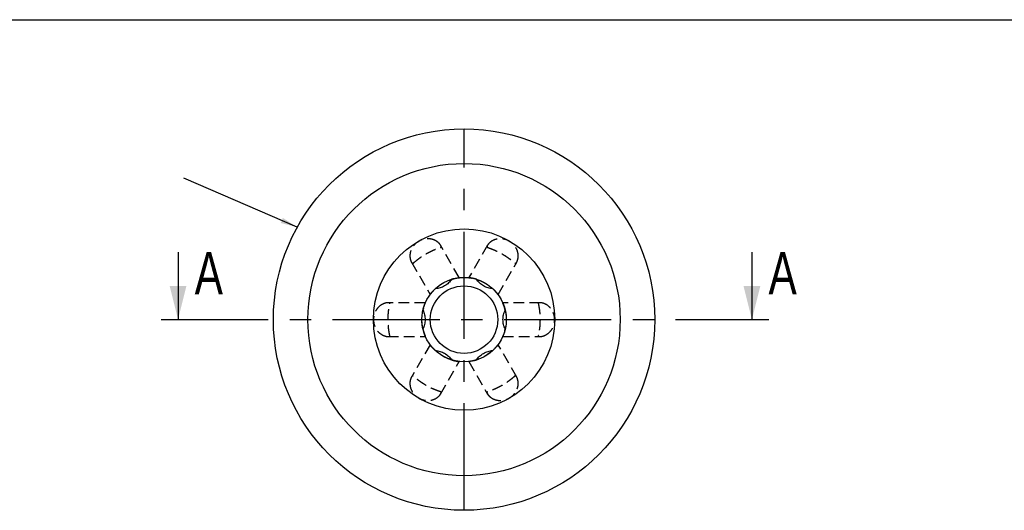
# Model space of a CAD drawing. Header units: millimetres. Extents: x 8 to 412, y 8 to 289.
# Tile 4 of 4: x 185 to 302, y 231 to 289. Entities that reach past the tile are written whole.
import ezdxf

# ---------------------------------------------------------------- set-up
doc = ezdxf.new("R2010")
doc.units = ezdxf.units.MM
doc.linetypes.add('CENTERX2', pattern=[20.32, 12.7, -2.54, 2.54, -2.54])
doc.linetypes.add('HIDDEN', pattern=[1.905, 1.27, -0.635])
for name, color, linetype in [('CENTERLINE', 4, 'CENTERX2'), ('HIDDEN', 3, 'HIDDEN'), ('TEXT', 2, 'Continuous')]:
    doc.layers.add(name, color=color, linetype=linetype)
doc.layers.add('OUTLINE', color=7, linetype='Continuous', lineweight=25)
doc.styles.add('SLDTEXTSTYLE0', font='TXT', dxfattribs={"width": 0.75})
doc.dimstyles.new('SLDDIMSTYLE0', dxfattribs={"dimtxt": 0.18, "dimasz": 2, "dimexe": 0, "dimexo": 0.0625, "dimgap": 0, "dimtad": 0, "dimtih": 1, "dimtoh": 1, "dimdec": 0, "dimrnd": 1e-09, "dimzin": 0, "dimdsep": 46, "dimtxsty": 'Standard', "dimsah": 1, "dimcen": 0.09, "dimadec": 0, "dimazin": 0, "dimtfac": 2, "dimtdec": 0, "dimtofl": 0, "dimtmove": 0, "dimatfit": 3, "dimfxl": 0, "dimfrac": 2, "dimtolj": 1, "dimtzin": 0, "dimarcsym": 0})

# ---------------------------------------------------------------- blocks, each defined once
blk = doc.blocks.new('SW_NOTE_0_5')
at = {"layer": 'TEXT', "color": 0, "char_height": 3.5, "attachment_point": 1, "style": 'SLDTEXTSTYLE0'}
for s, insert in [('Engrave :', (-83.88, 4.46)), ('26-600 500ml YAK DA SEBE/BIE/Pairnr.', (-83.88, -0.06))]:
    blk.add_mtext(s, dxfattribs=dict(at, insert=insert))

msp = doc.modelspace()

# ---------------------------------------------------------------- linework, layer by layer
at = {"layer": 'CENTERLINE'}
for p, q in [((237.6003, 230.85365), (237.6003, 276.05365)), ((201.7046, 253.45365), (273.71025, 253.45365))]:
    msp.add_line(p, q, dxfattribs=at)
at = {"layer": 'CENTERLINE', "linetype": 'Continuous'}
for p, q in [((203.7046, 261.45365), (203.7046, 253.45365)), ((271.71025, 261.45365), (271.71025, 253.45365))]:
    msp.add_line(p, q, dxfattribs=at)
at = {"layer": 'CENTERLINE'}
for points in [[(203.7046, 253.45365), (204.7046, 257.45365), (202.7046, 257.45365)], [(271.71025, 253.45365), (272.71025, 257.45365), (270.71025, 257.45365)]]:
    msp.add_solid(points, dxfattribs=at)
at = {"layer": 'HIDDEN'}
for p, q in [((237.03834, 258.427), (234.81673, 262.27494)), ((240.3837, 262.27463), (238.16726, 258.43565)), ((231.35271, 260.2748), (233.56924, 256.43565)), ((241.62637, 256.427), (243.84798, 260.27494)), ((233.01227, 255.45365), (228.56905, 255.45365)), ((246.63139, 255.45365), (242.19832, 255.45365)), ((228.56922, 251.45365), (233.00229, 251.45365)), ((242.18833, 251.45365), (246.63156, 251.45365)), ((233.57424, 250.4803), (231.35263, 246.63235)), ((243.8455, 246.63665), (241.63136, 250.47165)), ((234.81681, 244.63249), (237.03335, 248.47165)), ((238.16227, 248.4803), (240.38388, 244.63235))]:
    msp.add_line(p, q, dxfattribs=at)
for points, knots in [([(234.43529, 262.67564), (234.28846, 262.7858), (234.12508, 262.87172), (233.76631, 262.99493), (233.57582, 263.0299), (233.18528, 263.04406), (232.98548, 263.0228), (232.59888, 262.92559), (232.40879, 262.84854), (232.06124, 262.64806), (231.89906, 262.52179), (231.62183, 262.23627), (231.50267, 262.07286), (231.32011, 261.72894), (231.25436, 261.54441), (231.18193, 261.17432), (231.17434, 260.98787), (231.19633, 260.80563)], [0, 0, 0, 0, 0.125, 0.125, 0.25, 0.25, 0.375, 0.375, 0.5, 0.5, 0.625, 0.625, 0.75, 0.75, 0.875, 0.875, 1, 1, 1, 1]), ([(234.85189, 262.02372), (234.87165, 262.03006), (234.8836, 262.05239), (234.8819, 262.1266), (234.86782, 262.17805), (234.80434, 262.3015), (234.75401, 262.37427), (234.61926, 262.52373), (234.53363, 262.60186), (234.43529, 262.67564)], [0, 0, 0, 0, 0.25, 0.25, 0.5, 0.5, 0.75, 0.75, 1, 1, 1, 1]), ([(240.76532, 262.67564), (240.6674, 262.60218), (240.58338, 262.52581), (240.4466, 262.37443), (240.39747, 262.30355), (240.30038, 262.11562), (240.30927, 262.03637), (240.34872, 262.02372)], [0, 0, 0, 0, 0.25, 0.25, 0.5, 0.5, 1, 1, 1, 1]), ([(244.00428, 260.80563), (244.02626, 260.98787), (244.01898, 261.17232), (243.94631, 261.54462), (243.88134, 261.72708), (243.69834, 262.07238), (243.58002, 262.23478), (243.30254, 262.52098), (243.14076, 262.64708), (242.79337, 262.84782), (242.60293, 262.92514), (242.21704, 263.02247), (242.01594, 263.04396), (241.62683, 263.0301), (241.43414, 262.99478), (241.07742, 262.87246), (240.91216, 262.7858), (240.76532, 262.67564)], [0, 0, 0, 0, 0.125, 0.125, 0.25, 0.25, 0.375, 0.375, 0.5, 0.5, 0.625, 0.625, 0.75, 0.75, 0.875, 0.875, 1, 1, 1, 1]), ([(231.55261, 260.11888), (231.58953, 260.15238), (231.64015, 260.19786), (231.77403, 260.31385), (231.85672, 260.38406), (232.01966, 260.51489), (232.08034, 260.56262), (232.21782, 260.66726), (232.29456, 260.72423), (232.47527, 260.85272), (232.57862, 260.92378), (232.75752, 261.03998), (232.82033, 261.07978), (232.95413, 261.16203), (233.02534, 261.20454), (233.2382, 261.32759), (233.38282, 261.40558), (233.63726, 261.53539), (233.75048, 261.58944), (233.95173, 261.68166), (234.03999, 261.71995), (234.20082, 261.78738), (234.27289, 261.81625), (234.46715, 261.89181), (234.57001, 261.92863), (234.73893, 261.98714), (234.80435, 262.00848), (234.85189, 262.02372)], [0, 0, 0, 0, 0.125, 0.125, 0.25, 0.25, 0.3125, 0.3125, 0.375, 0.375, 0.4375, 0.4375, 0.46875, 0.46875, 0.5, 0.5, 0.5625, 0.5625, 0.625, 0.625, 0.6875, 0.6875, 0.75, 0.75, 0.875, 0.875, 1, 1, 1, 1]), ([(240.34872, 262.02372), (240.39619, 262.0085), (240.46089, 261.9874), (240.62827, 261.92945), (240.73042, 261.89294), (240.9252, 261.81725), (240.99687, 261.78856), (241.15624, 261.72183), (241.24394, 261.68384), (241.44557, 261.5916), (241.55879, 261.53762), (241.74887, 261.44079), (241.81474, 261.4063), (241.95287, 261.33155), (242.02529, 261.29113), (242.23829, 261.16831), (242.37814, 261.08206), (242.61778, 260.92662), (242.72119, 260.85559), (242.90169, 260.72741), (242.97898, 260.67012), (243.11779, 260.56455), (243.17882, 260.51658), (243.34139, 260.38612), (243.4247, 260.31545), (243.55984, 260.19842), (243.61103, 260.15243), (243.648, 260.11888)], [0, 0, 0, 0, 0.125, 0.125, 0.25, 0.25, 0.3125, 0.3125, 0.375, 0.375, 0.4375, 0.4375, 0.46875, 0.46875, 0.5, 0.5, 0.5625, 0.5625, 0.625, 0.625, 0.6875, 0.6875, 0.75, 0.75, 0.875, 0.875, 1, 1, 1, 1]), ([(231.19633, 260.80563), (231.21103, 260.68377), (231.2351, 260.57321), (231.2978, 260.37908), (231.33471, 260.30093), (231.44872, 260.12317), (231.52187, 260.091), (231.55261, 260.11888)], [0, 0, 0, 0, 0.25, 0.25, 0.5, 0.5, 1, 1, 1, 1]), ([(243.648, 260.11888), (243.66337, 260.10494), (243.68868, 260.10575), (243.7521, 260.14433), (243.78962, 260.18225), (243.86479, 260.29895), (243.90264, 260.37893), (243.9647, 260.57035), (243.98955, 260.68357), (244.00428, 260.80563)], [0, 0, 0, 0, 0.25, 0.25, 0.5, 0.5, 0.75, 0.75, 1, 1, 1, 1]), ([(234.19526, 257.11502), (234.06644, 256.99523), (233.97272, 256.89661), (233.81752, 256.72533), (233.7572, 256.65306), (233.66275, 256.53607), (233.62875, 256.49142), (233.58432, 256.43244), (233.57384, 256.41804), (233.58167, 256.42864), (233.60003, 256.45404), (233.68256, 256.56103), (233.74696, 256.6437), (233.95504, 256.87954), (234.10163, 257.03659), (234.41774, 257.31251), (234.53611, 257.40804), (234.73401, 257.55132), (234.80438, 257.59974), (234.9477, 257.69287), (235.02087, 257.7378), (235.24507, 257.86757), (235.40116, 257.94704), (235.70011, 258.0814), (235.84526, 258.13759), (236.10921, 258.22817), (236.22944, 258.26327), (236.4388, 258.31807), (236.53057, 258.33852), (236.76382, 258.38573), (236.86651, 258.39998), (237.00136, 258.41811), (237.03249, 258.4213), (237.04661, 258.4229), (237.02891, 258.42103), (236.95474, 258.41194), (236.8986, 258.40472), (236.75111, 258.38157), (236.65993, 258.36577), (236.43478, 258.31727), (236.30049, 258.28495), (236.13198, 258.23319)], [0, 0, 0, 0, 0.0625, 0.0625, 0.125, 0.125, 0.1875, 0.1875, 0.25, 0.25, 0.3125, 0.3125, 0.375, 0.375, 0.4375, 0.4375, 0.46875, 0.46875, 0.484375, 0.484375, 0.5, 0.5, 0.53125, 0.53125, 0.5625, 0.5625, 0.59375, 0.59375, 0.625, 0.625, 0.6875, 0.6875, 0.75, 0.75, 0.8125, 0.8125, 0.875, 0.875, 0.9375, 0.9375, 1, 1, 1, 1]), ([(239.06863, 258.23319), (238.90047, 258.28485), (238.76821, 258.31671), (238.54228, 258.36547), (238.44953, 258.38157), (238.30098, 258.40488), (238.24532, 258.412), (238.17202, 258.42099), (238.15431, 258.42286), (238.16741, 258.42139), (238.19859, 258.41818), (238.3325, 258.40021), (238.4363, 258.38577), (238.74458, 258.32349), (238.95389, 258.27506), (239.3509, 258.13926), (239.49281, 258.08452), (239.71585, 257.98477), (239.79297, 257.94803), (239.94527, 257.87048), (240.02078, 257.82958), (240.24526, 257.7003), (240.39213, 257.60486), (240.65796, 257.41314), (240.77919, 257.31553), (240.98962, 257.13224), (241.08012, 257.04566), (241.23227, 256.89175), (241.29586, 256.8225), (241.45337, 256.64411), (241.51706, 256.56229), (241.60018, 256.45458), (241.61852, 256.42922), (241.62696, 256.41779), (241.61649, 256.43218), (241.57153, 256.49186), (241.53721, 256.53688), (241.44341, 256.65303), (241.38414, 256.7241), (241.22956, 256.89483), (241.13443, 256.99498), (241.00535, 257.11502)], [0, 0, 0, 0, 0.0625, 0.0625, 0.125, 0.125, 0.1875, 0.1875, 0.25, 0.25, 0.3125, 0.3125, 0.375, 0.375, 0.4375, 0.4375, 0.46875, 0.46875, 0.484375, 0.484375, 0.5, 0.5, 0.53125, 0.53125, 0.5625, 0.5625, 0.59375, 0.59375, 0.625, 0.625, 0.6875, 0.6875, 0.75, 0.75, 0.8125, 0.8125, 0.875, 0.875, 0.9375, 0.9375, 1, 1, 1, 1]), ([(228.03131, 255.32366), (227.8625, 255.25158), (227.7064, 255.15305), (227.42031, 254.90396), (227.29478, 254.75647), (227.08724, 254.42533), (227.00576, 254.24166), (226.89664, 253.85826), (226.86833, 253.65511), (226.86818, 253.25389), (226.89644, 253.0503), (227.00509, 252.66745), (227.08703, 252.48254), (227.29359, 252.15249), (227.42052, 252.00328), (227.70481, 251.7555), (227.86249, 251.65572), (228.03131, 251.58363)], [0, 0, 0, 0, 0.125, 0.125, 0.25, 0.25, 0.375, 0.375, 0.5, 0.5, 0.625, 0.625, 0.75, 0.75, 0.875, 0.875, 1, 1, 1, 1]), ([(228.80419, 255.35848), (228.80859, 255.37877), (228.79522, 255.40028), (228.7301, 255.43592), (228.67851, 255.44945), (228.53985, 255.4562), (228.45167, 255.44899), (228.25486, 255.40703), (228.14439, 255.37193), (228.03131, 255.32366)], [0, 0, 0, 0, 0.25, 0.25, 0.5, 0.5, 0.75, 0.75, 1, 1, 1, 1]), ([(228.80419, 251.54881), (228.79364, 251.59753), (228.77957, 251.66411), (228.74606, 251.83804), (228.7266, 251.94476), (228.69476, 252.15129), (228.68377, 252.2277), (228.66188, 252.39908), (228.65092, 252.49403), (228.63, 252.71477), (228.62014, 252.83981), (228.60895, 253.05284), (228.60589, 253.12713), (228.60156, 253.28413), (228.60035, 253.36706), (228.60022, 253.61293), (228.60499, 253.77717), (228.61978, 254.06242), (228.62959, 254.18749), (228.65035, 254.4079), (228.66132, 254.50348), (228.68334, 254.67648), (228.69437, 254.75332), (228.72606, 254.95934), (228.74561, 255.06682), (228.77939, 255.24237), (228.79363, 255.30969), (228.80419, 255.35848)], [0, 0, 0, 0, 0.125, 0.125, 0.25, 0.25, 0.3125, 0.3125, 0.375, 0.375, 0.4375, 0.4375, 0.46875, 0.46875, 0.5, 0.5, 0.5625, 0.5625, 0.625, 0.625, 0.6875, 0.6875, 0.75, 0.75, 0.875, 0.875, 1, 1, 1, 1]), ([(232.72694, 252.33548), (232.76628, 252.16402), (232.80482, 252.03355), (232.87555, 251.81351), (232.90798, 251.72513), (232.96207, 251.58484), (232.98373, 251.53306), (233.0126, 251.4651), (233.01983, 251.44882), (233.01456, 251.4609), (233.00175, 251.48951), (232.95036, 251.61447), (232.91096, 251.71158), (232.81076, 252.0097), (232.74804, 252.21517), (232.66715, 252.6269), (232.6436, 252.77717), (232.61846, 253.0202), (232.61172, 253.10536), (232.60273, 253.27603), (232.6004, 253.36187), (232.60012, 253.62092), (232.60934, 253.79583), (232.64245, 254.1219), (232.66637, 254.2757), (232.71989, 254.54958), (232.74962, 254.67125), (232.80684, 254.87997), (232.83501, 254.96966), (232.91075, 255.19527), (232.94976, 255.29133), (233.00148, 255.41718), (233.01428, 255.44573), (233.01996, 255.45876), (233.01273, 255.4425), (232.98352, 255.37372), (232.96169, 255.32149), (232.908, 255.18218), (232.87609, 255.09532), (232.80552, 254.87609), (232.76636, 254.74362), (232.72694, 254.57181)], [0, 0, 0, 0, 0.0625, 0.0625, 0.125, 0.125, 0.1875, 0.1875, 0.25, 0.25, 0.3125, 0.3125, 0.375, 0.375, 0.4375, 0.4375, 0.46875, 0.46875, 0.484375, 0.484375, 0.5, 0.5, 0.53125, 0.53125, 0.5625, 0.5625, 0.59375, 0.59375, 0.625, 0.625, 0.6875, 0.6875, 0.75, 0.75, 0.8125, 0.8125, 0.875, 0.875, 0.9375, 0.9375, 1, 1, 1, 1]), ([(242.47367, 254.57181), (242.43433, 254.74327), (242.39579, 254.87374), (242.32506, 255.09379), (242.29263, 255.18216), (242.23854, 255.32245), (242.21688, 255.37423), (242.18801, 255.44219), (242.18078, 255.45847), (242.18604, 255.44639), (242.19886, 255.41778), (242.25025, 255.29282), (242.28965, 255.19572), (242.38985, 254.89759), (242.45257, 254.69212), (242.53346, 254.28039), (242.55701, 254.13012), (242.58215, 253.88709), (242.58889, 253.80193), (242.59788, 253.63126), (242.60021, 253.54542), (242.60049, 253.28638), (242.59127, 253.11146), (242.55816, 252.78539), (242.53424, 252.63159), (242.48071, 252.35771), (242.45099, 252.23604), (242.39377, 252.02733), (242.36559, 251.93763), (242.28986, 251.71202), (242.25085, 251.61596), (242.19913, 251.49011), (242.18633, 251.46156), (242.18065, 251.44853), (242.18788, 251.46479), (242.21709, 251.53357), (242.23892, 251.5858), (242.29261, 251.72511), (242.32452, 251.81197), (242.39509, 252.03121), (242.43425, 252.16367), (242.47367, 252.33548)], [0, 0, 0, 0, 0.0625, 0.0625, 0.125, 0.125, 0.1875, 0.1875, 0.25, 0.25, 0.3125, 0.3125, 0.375, 0.375, 0.4375, 0.4375, 0.46875, 0.46875, 0.484375, 0.484375, 0.5, 0.5, 0.53125, 0.53125, 0.5625, 0.5625, 0.59375, 0.59375, 0.625, 0.625, 0.6875, 0.6875, 0.75, 0.75, 0.8125, 0.8125, 0.875, 0.875, 0.9375, 0.9375, 1, 1, 1, 1]), ([(247.16929, 255.32366), (247.05641, 255.37185), (246.94863, 255.40629), (246.74916, 255.44906), (246.66303, 255.45617), (246.45207, 255.44631), (246.38763, 255.39905), (246.39642, 255.35848)], [0, 0, 0, 0, 0.25, 0.25, 0.5, 0.5, 1, 1, 1, 1]), ([(246.39642, 255.35848), (246.40697, 255.30976), (246.42104, 255.24318), (246.45455, 255.06925), (246.47401, 254.96253), (246.50585, 254.75601), (246.51684, 254.67959), (246.53872, 254.50821), (246.54969, 254.41326), (246.57061, 254.19252), (246.58047, 254.06748), (246.59166, 253.85445), (246.59472, 253.78016), (246.59905, 253.62316), (246.60026, 253.54024), (246.60039, 253.29436), (246.59562, 253.13012), (246.58083, 252.84487), (246.57102, 252.7198), (246.55026, 252.49939), (246.53929, 252.40382), (246.51727, 252.23082), (246.50624, 252.15397), (246.47455, 251.94795), (246.455, 251.84047), (246.42121, 251.66492), (246.40698, 251.5976), (246.39642, 251.54881)], [0, 0, 0, 0, 0.125, 0.125, 0.25, 0.25, 0.3125, 0.3125, 0.375, 0.375, 0.4375, 0.4375, 0.46875, 0.46875, 0.5, 0.5, 0.5625, 0.5625, 0.625, 0.625, 0.6875, 0.6875, 0.75, 0.75, 0.875, 0.875, 1, 1, 1, 1]), ([(247.16929, 251.58363), (247.33811, 251.65571), (247.49421, 251.75424), (247.7803, 252.00334), (247.90583, 252.15082), (248.11336, 252.48196), (248.19485, 252.66563), (248.30396, 253.04903), (248.33228, 253.25219), (248.33243, 253.6534), (248.30417, 253.857), (248.19552, 254.23984), (248.11358, 254.42475), (247.90702, 254.75481), (247.78009, 254.90401), (247.4958, 255.15179), (247.33812, 255.25158), (247.16929, 255.32366)], [0, 0, 0, 0, 0.125, 0.125, 0.25, 0.25, 0.375, 0.375, 0.5, 0.5, 0.625, 0.625, 0.75, 0.75, 0.875, 0.875, 1, 1, 1, 1]), ([(228.03131, 251.58363), (228.1442, 251.53544), (228.25197, 251.501), (228.45145, 251.45823), (228.53758, 251.45112), (228.74853, 251.46098), (228.81298, 251.50825), (228.80419, 251.54881)], [0, 0, 0, 0, 0.25, 0.25, 0.5, 0.5, 1, 1, 1, 1]), ([(246.39642, 251.54881), (246.39202, 251.52852), (246.40538, 251.50701), (246.47051, 251.47137), (246.5221, 251.45784), (246.66076, 251.45109), (246.74894, 251.4583), (246.94575, 251.50027), (247.05622, 251.53536), (247.16929, 251.58363)], [0, 0, 0, 0, 0.25, 0.25, 0.5, 0.5, 0.75, 0.75, 1, 1, 1, 1]), ([(236.13198, 248.6741), (236.30014, 248.62244), (236.4324, 248.59059), (236.65833, 248.54182), (236.75108, 248.52572), (236.89962, 248.50241), (236.95529, 248.49529), (237.02859, 248.4863), (237.0463, 248.48443), (237.0332, 248.48591), (237.00202, 248.48911), (236.8681, 248.50709), (236.76431, 248.52152), (236.45603, 248.5838), (236.24672, 248.63223), (235.84971, 248.76803), (235.7078, 248.82278), (235.48476, 248.92252), (235.40764, 248.95926), (235.25534, 249.03681), (235.17983, 249.07772), (234.95535, 249.20699), (234.80848, 249.30243), (234.54265, 249.49415), (234.42142, 249.59176), (234.21099, 249.77505), (234.12048, 249.86163), (233.96834, 250.01554), (233.90475, 250.08479), (233.74724, 250.26319), (233.68355, 250.345), (233.60042, 250.45271), (233.58209, 250.47807), (233.57365, 250.4895), (233.58412, 250.47511), (233.62908, 250.41543), (233.6634, 250.37041), (233.75719, 250.25426), (233.81647, 250.1832), (233.97104, 250.01246), (234.06618, 249.91232), (234.19526, 249.79227)], [0, 0, 0, 0, 0.0625, 0.0625, 0.125, 0.125, 0.1875, 0.1875, 0.25, 0.25, 0.3125, 0.3125, 0.375, 0.375, 0.4375, 0.4375, 0.46875, 0.46875, 0.484375, 0.484375, 0.5, 0.5, 0.53125, 0.53125, 0.5625, 0.5625, 0.59375, 0.59375, 0.625, 0.625, 0.6875, 0.6875, 0.75, 0.75, 0.8125, 0.8125, 0.875, 0.875, 0.9375, 0.9375, 1, 1, 1, 1]), ([(241.00535, 249.79227), (241.13416, 249.91207), (241.22789, 250.01068), (241.38308, 250.18196), (241.4434, 250.25423), (241.53786, 250.37122), (241.57186, 250.41587), (241.61629, 250.47485), (241.62677, 250.48925), (241.61894, 250.47865), (241.60058, 250.45325), (241.51805, 250.34626), (241.45365, 250.26359), (241.24557, 250.02775), (241.09898, 249.8707), (240.78287, 249.59478), (240.6645, 249.49925), (240.4666, 249.35597), (240.39622, 249.30755), (240.25291, 249.21443), (240.17973, 249.16949), (239.95554, 249.03972), (239.79945, 248.96025), (239.5005, 248.82589), (239.35535, 248.76971), (239.0914, 248.67912), (238.97117, 248.64403), (238.76181, 248.58922), (238.67004, 248.56878), (238.43679, 248.52156), (238.3341, 248.50732), (238.19925, 248.48918), (238.16812, 248.48599), (238.154, 248.48439), (238.1717, 248.48626), (238.24586, 248.49536), (238.30201, 248.50257), (238.4495, 248.52572), (238.54068, 248.54152), (238.76583, 248.59002), (238.90012, 248.62234), (239.06863, 248.6741)], [0, 0, 0, 0, 0.0625, 0.0625, 0.125, 0.125, 0.1875, 0.1875, 0.25, 0.25, 0.3125, 0.3125, 0.375, 0.375, 0.4375, 0.4375, 0.46875, 0.46875, 0.484375, 0.484375, 0.5, 0.5, 0.53125, 0.53125, 0.5625, 0.5625, 0.59375, 0.59375, 0.625, 0.625, 0.6875, 0.6875, 0.75, 0.75, 0.8125, 0.8125, 0.875, 0.875, 0.9375, 0.9375, 1, 1, 1, 1]), ([(231.55261, 246.78841), (231.53724, 246.80236), (231.51193, 246.80154), (231.4485, 246.76296), (231.41099, 246.72504), (231.33582, 246.60834), (231.29797, 246.52837), (231.2359, 246.33694), (231.21106, 246.22372), (231.19633, 246.10166)], [0, 0, 0, 0, 0.25, 0.25, 0.5, 0.5, 0.75, 0.75, 1, 1, 1, 1]), ([(234.85189, 244.88357), (234.80442, 244.89879), (234.73972, 244.91989), (234.57234, 244.97784), (234.47018, 245.01435), (234.27541, 245.09004), (234.20374, 245.11873), (234.04437, 245.18547), (233.95666, 245.22345), (233.75504, 245.3157), (233.64181, 245.36968), (233.45173, 245.4665), (233.38586, 245.50099), (233.24773, 245.57575), (233.17531, 245.61616), (232.96232, 245.73899), (232.82247, 245.82523), (232.58283, 245.98067), (232.47942, 246.0517), (232.29892, 246.17989), (232.22163, 246.23717), (232.08282, 246.34274), (232.02179, 246.39072), (231.85921, 246.52117), (231.7759, 246.59184), (231.64077, 246.70888), (231.58958, 246.75486), (231.55261, 246.78841)], [0, 0, 0, 0, 0.125, 0.125, 0.25, 0.25, 0.3125, 0.3125, 0.375, 0.375, 0.4375, 0.4375, 0.46875, 0.46875, 0.5, 0.5, 0.5625, 0.5625, 0.625, 0.625, 0.6875, 0.6875, 0.75, 0.75, 0.875, 0.875, 1, 1, 1, 1]), ([(243.648, 246.78841), (243.61108, 246.75491), (243.56046, 246.70943), (243.42658, 246.59345), (243.34389, 246.52323), (243.18095, 246.3924), (243.12027, 246.34468), (242.98279, 246.24003), (242.90605, 246.18306), (242.72534, 246.05457), (242.62198, 245.98351), (242.44309, 245.86731), (242.38028, 245.82751), (242.24648, 245.74526), (242.17527, 245.70275), (241.9624, 245.5797), (241.81778, 245.50171), (241.56335, 245.3719), (241.45013, 245.31786), (241.24887, 245.22563), (241.16062, 245.18734), (240.99979, 245.11991), (240.92772, 245.09104), (240.73346, 245.01548), (240.6306, 244.97867), (240.46168, 244.92015), (240.39626, 244.89882), (240.34872, 244.88357)], [0, 0, 0, 0, 0.125, 0.125, 0.25, 0.25, 0.3125, 0.3125, 0.375, 0.375, 0.4375, 0.4375, 0.46875, 0.46875, 0.5, 0.5, 0.5625, 0.5625, 0.625, 0.625, 0.6875, 0.6875, 0.75, 0.75, 0.875, 0.875, 1, 1, 1, 1]), ([(244.00428, 246.10166), (243.98972, 246.22231), (243.96517, 246.33515), (243.90308, 246.52737), (243.86578, 246.60656), (243.75213, 246.78374), (243.67862, 246.81619), (243.648, 246.78841)], [0, 0, 0, 0, 0.25, 0.25, 0.5, 0.5, 1, 1, 1, 1]), ([(231.19633, 246.10166), (231.17435, 245.91942), (231.18163, 245.73498), (231.2543, 245.36267), (231.31926, 245.18021), (231.50227, 244.83491), (231.62059, 244.67251), (231.89807, 244.38631), (232.05985, 244.26021), (232.40724, 244.05947), (232.59768, 243.98215), (232.98356, 243.88482), (233.18467, 243.86333), (233.57378, 243.87719), (233.76647, 243.91251), (234.12319, 244.03483), (234.28845, 244.12149), (234.43529, 244.23165)], [0, 0, 0, 0, 0.125, 0.125, 0.25, 0.25, 0.375, 0.375, 0.5, 0.5, 0.625, 0.625, 0.75, 0.75, 0.875, 0.875, 1, 1, 1, 1]), ([(240.76532, 244.23165), (240.91215, 244.12149), (241.07553, 244.03557), (241.43429, 243.91236), (241.62479, 243.87739), (242.01533, 243.86323), (242.21513, 243.8845), (242.60173, 243.9817), (242.79182, 244.05875), (243.13936, 244.25923), (243.30155, 244.3855), (243.57878, 244.67102), (243.69794, 244.83444), (243.8805, 245.17835), (243.94625, 245.36288), (244.01868, 245.73297), (244.02626, 245.91942), (244.00428, 246.10166)], [0, 0, 0, 0, 0.125, 0.125, 0.25, 0.25, 0.375, 0.375, 0.5, 0.5, 0.625, 0.625, 0.75, 0.75, 0.875, 0.875, 1, 1, 1, 1]), ([(234.43529, 244.23165), (234.53347, 244.30531), (234.61718, 244.38143), (234.75396, 244.5328), (234.80318, 244.60384), (234.90012, 244.79146), (234.89141, 244.8709), (234.85189, 244.88357)], [0, 0, 0, 0, 0.25, 0.25, 0.5, 0.5, 1, 1, 1, 1]), ([(240.34872, 244.88357), (240.32896, 244.87723), (240.31701, 244.8549), (240.31871, 244.78069), (240.33279, 244.72924), (240.39627, 244.60579), (240.4466, 244.53302), (240.58135, 244.38356), (240.66698, 244.30544), (240.76532, 244.23165)], [0, 0, 0, 0, 0.25, 0.25, 0.5, 0.5, 0.75, 0.75, 1, 1, 1, 1])]:
    msp.add_open_spline(points, degree=3, knots=knots, dxfattribs=at)
at = {"layer": 'OUTLINE'}
msp.add_line((8, 289), (412, 289), dxfattribs=at)
for radius in [22.6, 18.5, 10.75, 5, 4]:
    msp.add_circle((237.6003, 253.45365), radius, dxfattribs=at)
for points in [[(236.13198, 258.23319), (236.03238, 258.07594), (235.91103, 257.93176), (235.62647, 257.66615), (235.46678, 257.54863), (235.12423, 257.35053), (234.94102, 257.27015), (234.57124, 257.15675), (234.38126, 257.12266), (234.19526, 257.11502)], [(241.00535, 257.11502), (240.81936, 257.12265), (240.63383, 257.15566), (240.26152, 257.26929), (240.07991, 257.34882), (239.73707, 257.54643), (239.57585, 257.66491), (239.29275, 257.92844), (239.16824, 258.07592), (239.06863, 258.23319)], [(232.72694, 254.57181), (232.81332, 254.40693), (232.8775, 254.22975), (232.96525, 253.85051), (232.98718, 253.65346), (232.98747, 253.25775), (232.96547, 253.05889), (232.87879, 252.68195), (232.81333, 252.50038), (232.72694, 252.33548)], [(242.47367, 252.33548), (242.38729, 252.50036), (242.32311, 252.67754), (242.23535, 253.05678), (242.21343, 253.25383), (242.21314, 253.64955), (242.23514, 253.8484), (242.32182, 254.22534), (242.38728, 254.40691), (242.47367, 254.57181)], [(234.19526, 249.79227), (234.38125, 249.78464), (234.56678, 249.75163), (234.93908, 249.63801), (235.1207, 249.55847), (235.46354, 249.36086), (235.62476, 249.24238), (235.90785, 248.97885), (236.03237, 248.83137), (236.13198, 248.6741)], [(239.06863, 248.6741), (239.16823, 248.83135), (239.28958, 248.97553), (239.57414, 249.24114), (239.73382, 249.35866), (240.07638, 249.55676), (240.25959, 249.63714), (240.62937, 249.75054), (240.81934, 249.78464), (241.00535, 249.79227)]]:
    msp.add_open_spline(points, degree=3, knots=[0, 0, 0, 0, 0.25, 0.25, 0.5, 0.5, 0.75, 0.75, 1, 1, 1, 1], dxfattribs=at)

# ---------------------------------------------------------------- block references
at = {"layer": 'TEXT'}
msp.add_blockref('SW_NOTE_0_5', (204.38266, 270.23296), dxfattribs=at)

# ---------------------------------------------------------------- texts
at = {"layer": 'CENTERLINE', "char_height": 5, "attachment_point": 1, "style": 'SLDTEXTSTYLE0'}
for insert in [(205.67646, 261.45365), (273.68211, 261.45365)]:
    msp.add_mtext('A', dxfattribs=dict(at, insert=insert))

# ---------------------------------------------------------------- leaders
at = {"layer": 'TEXT'}
msp.add_leader([(217.83303, 264.40877), (204.38266, 270.23296)], dimstyle='SLDDIMSTYLE0', dxfattribs=at)

doc.saveas('drawing.dxf')
